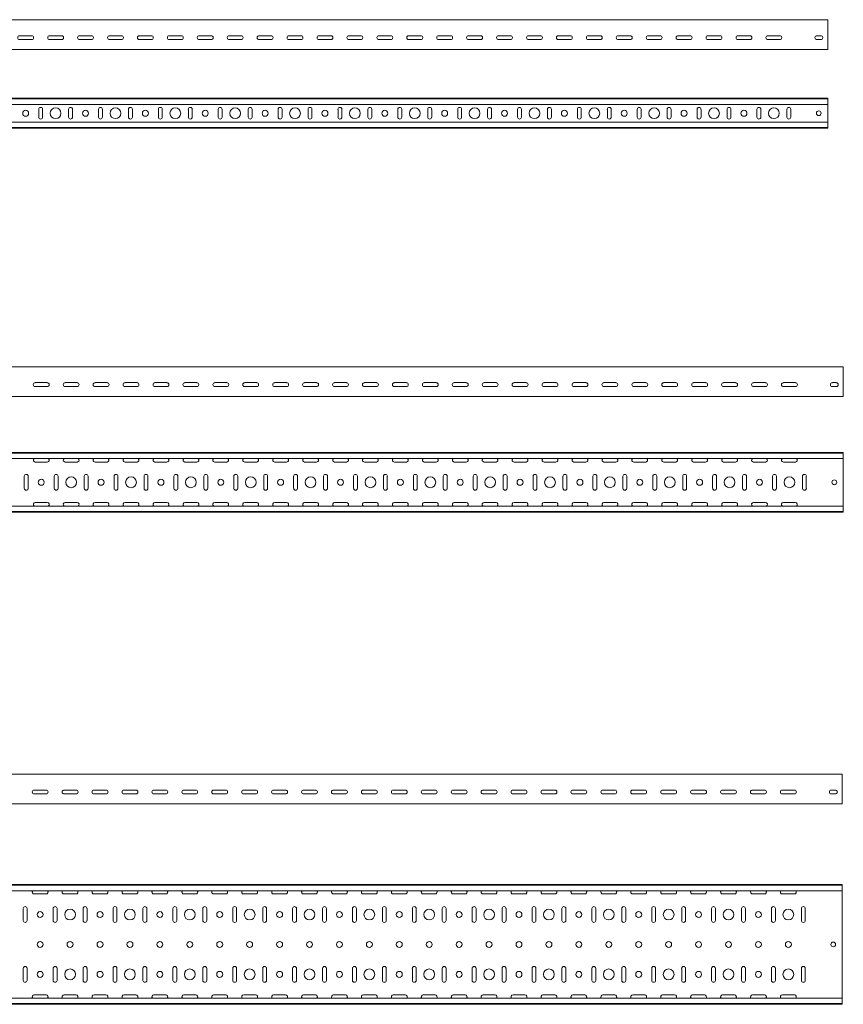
# Model space of a CAD drawing. Header units: millimetres. Extents: x -583 to 2827, y -4183 to -259.
# Tile 7 of 7: x 1386 to 2762, y -1904 to -259. Entities that reach past the tile are written whole.
import ezdxf

# ---------------------------------------------------------------- set-up
doc = ezdxf.new("R2010")
doc.units = ezdxf.units.MM

msp = doc.modelspace()

# ---------------------------------------------------------------- linework, layer by layer
at = {"color": 7, "linetype": 'Continuous', "lineweight": 15}
for p, q in [((2735.7, -258.6), (267.7, -258.6)), ((2735.7, -266), (2735.7, -258.6)), ((2735.7, -271.3), (2735.7, -266)), ((2735.7, -271.7), (2735.7, -271.3)), ((2735.7, -275.8), (2735.7, -271.7)), ((2735.7, -307.4), (2735.7, -275.8)), ((1385.7, -285.3), (1405.7, -285.3)), ((1405.7, -291.8), (1385.7, -291.8)), ((1435.7, -285.3), (1455.7, -285.3)), ((1455.7, -291.8), (1435.7, -291.8)), ((1485.7, -285.3), (1505.7, -285.3)), ((1505.7, -291.8), (1485.7, -291.8)), ((1535.7, -285.3), (1555.7, -285.3)), ((1555.7, -291.8), (1535.7, -291.8)), ((1585.7, -285.3), (1605.7, -285.3)), ((1605.7, -291.8), (1585.7, -291.8)), ((1635.7, -285.3), (1655.7, -285.3)), ((1655.7, -291.8), (1635.7, -291.8)), ((1685.7, -285.3), (1705.7, -285.3)), ((1705.7, -291.8), (1685.7, -291.8)), ((1735.7, -285.3), (1755.7, -285.3)), ((1755.7, -291.8), (1735.7, -291.8)), ((1785.7, -285.3), (1805.7, -285.3)), ((1805.7, -291.8), (1785.7, -291.8)), ((1835.7, -285.3), (1855.7, -285.3)), ((1855.7, -291.8), (1835.7, -291.8)), ((1885.7, -285.3), (1905.7, -285.3)), ((1905.7, -291.8), (1885.7, -291.8)), ((1935.7, -285.3), (1955.7, -285.3)), ((1955.7, -291.8), (1935.7, -291.8)), ((1985.7, -285.3), (2005.7, -285.3)), ((2005.7, -291.8), (1985.7, -291.8)), ((2035.7, -285.3), (2055.7, -285.3)), ((2055.7, -291.8), (2035.7, -291.8)), ((2085.7, -285.3), (2105.7, -285.3)), ((2105.7, -291.8), (2085.7, -291.8)), ((2135.7, -285.3), (2155.7, -285.3)), ((2155.7, -291.8), (2135.7, -291.8)), ((2185.7, -285.3), (2205.7, -285.3)), ((2205.7, -291.8), (2185.7, -291.8)), ((2235.7, -285.3), (2255.7, -285.3)), ((2255.7, -291.8), (2235.7, -291.8)), ((2285.7, -285.3), (2305.7, -285.3)), ((2305.7, -291.8), (2285.7, -291.8)), ((2335.7, -285.3), (2355.7, -285.3)), ((2355.7, -291.8), (2335.7, -291.8)), ((2385.7, -285.3), (2405.7, -285.3)), ((2405.7, -291.8), (2385.7, -291.8)), ((2435.7, -285.3), (2455.7, -285.3)), ((2455.7, -291.8), (2435.7, -291.8)), ((2485.7, -285.3), (2505.7, -285.3)), ((2505.7, -291.8), (2485.7, -291.8)), ((2535.7, -285.3), (2555.7, -285.3)), ((2555.7, -291.8), (2535.7, -291.8)), ((2585.7, -285.3), (2605.7, -285.3)), ((2605.7, -291.8), (2585.7, -291.8)), ((2635.7, -285.3), (2655.7, -285.3)), ((2655.7, -291.8), (2635.7, -291.8)), ((2717.5, -285.3), (2724, -285.3)), ((2724, -291.8), (2717.5, -291.8)), ((267.7, -308.6), (2735.7, -308.6)), ((2735.7, -308.6), (2735.7, -307.4)), ((267.7, -389.9), (2735.7, -389.9)), ((2735.7, -391), (267.7, -391)), ((2735.7, -391), (2735.7, -389.9)), ((2735.7, -400.1), (2735.7, -391)), ((267.7, -400.1), (2735.7, -400.1)), ((1417.5, -408.4), (1417.5, -421.4)), ((1424, -421.4), (1424, -408.4)), ((1467.5, -408.4), (1467.5, -421.4)), ((1474, -421.4), (1474, -408.4)), ((1517.5, -408.4), (1517.5, -421.4)), ((1524, -421.4), (1524, -408.4)), ((1567.5, -408.4), (1567.5, -421.4)), ((1574, -421.4), (1574, -408.4)), ((1617.5, -408.4), (1617.5, -421.4)), ((1624, -421.4), (1624, -408.4)), ((1667.5, -408.4), (1667.5, -421.4)), ((1674, -421.4), (1674, -408.4)), ((1717.5, -408.4), (1717.5, -421.4)), ((1724, -421.4), (1724, -408.4)), ((1767.5, -408.4), (1767.5, -421.4)), ((1774, -421.4), (1774, -408.4)), ((1817.5, -408.4), (1817.5, -421.4)), ((1824, -421.4), (1824, -408.4)), ((1867.5, -408.4), (1867.5, -421.4)), ((1874, -421.4), (1874, -408.4)), ((1917.5, -408.4), (1917.5, -421.4)), ((1924, -421.4), (1924, -408.4)), ((1967.5, -408.4), (1967.5, -421.4)), ((1974, -421.4), (1974, -408.4)), ((2017.5, -408.4), (2017.5, -421.4)), ((2024, -421.4), (2024, -408.4)), ((2067.5, -408.4), (2067.5, -421.4)), ((2074, -421.4), (2074, -408.4)), ((2117.5, -408.4), (2117.5, -421.4)), ((2124, -421.4), (2124, -408.4)), ((2167.5, -408.4), (2167.5, -421.4)), ((2174, -421.4), (2174, -408.4)), ((2217.5, -408.4), (2217.5, -421.4)), ((2224, -421.4), (2224, -408.4)), ((2267.5, -408.4), (2267.5, -421.4)), ((2274, -421.4), (2274, -408.4)), ((2317.5, -408.4), (2317.5, -421.4)), ((2324, -421.4), (2324, -408.4)), ((2367.5, -408.4), (2367.5, -421.4)), ((2374, -421.4), (2374, -408.4)), ((2417.5, -408.4), (2417.5, -421.4)), ((2424, -421.4), (2424, -408.4)), ((2467.5, -408.4), (2467.5, -421.4)), ((2474, -421.4), (2474, -408.4)), ((2517.5, -408.4), (2517.5, -421.4)), ((2524, -421.4), (2524, -408.4)), ((2567.5, -408.4), (2567.5, -421.4)), ((2574, -421.4), (2574, -408.4)), ((2617.5, -408.4), (2617.5, -421.4)), ((2624, -421.4), (2624, -408.4)), ((2667.5, -408.4), (2667.5, -421.4)), ((2674, -421.4), (2674, -408.4)), ((2735.7, -400.1), (2735.7, -429.6)), ((2735.7, -429.6), (267.7, -429.6)), ((267.7, -438.7), (2735.7, -438.7)), ((267.7, -439.9), (2735.7, -439.9)), ((2735.7, -438.7), (2735.7, -429.6)), ((2735.7, -439.9), (2735.7, -438.7)), ((2761.7, -838.4), (293.7, -838.4)), ((2761.7, -845.8), (2761.7, -838.4)), ((2761.7, -851.2), (2761.7, -845.8)), ((2761.7, -851.5), (2761.7, -851.2)), ((2761.7, -855.6), (2761.7, -851.5)), ((1431.7, -865.1), (1411.7, -865.1)), ((1411.7, -871.6), (1431.7, -871.6)), ((1481.7, -865.1), (1461.7, -865.1)), ((1461.7, -871.6), (1481.7, -871.6)), ((1531.7, -865.1), (1511.7, -865.1)), ((1511.7, -871.6), (1531.7, -871.6)), ((1581.7, -865.1), (1561.7, -865.1)), ((1561.7, -871.6), (1581.7, -871.6)), ((1631.7, -865.1), (1611.7, -865.1)), ((1611.7, -871.6), (1631.7, -871.6)), ((1681.7, -865.1), (1661.7, -865.1)), ((1661.7, -871.6), (1681.7, -871.6)), ((1731.7, -865.1), (1711.7, -865.1)), ((1711.7, -871.6), (1731.7, -871.6)), ((1781.7, -865.1), (1761.7, -865.1)), ((1761.7, -871.6), (1781.7, -871.6)), ((1831.7, -865.1), (1811.7, -865.1)), ((1811.7, -871.6), (1831.7, -871.6)), ((1881.7, -865.1), (1861.7, -865.1)), ((1861.7, -871.6), (1881.7, -871.6)), ((1931.7, -865.1), (1911.7, -865.1)), ((1911.7, -871.6), (1931.7, -871.6)), ((1981.7, -865.1), (1961.7, -865.1)), ((1961.7, -871.6), (1981.7, -871.6)), ((2031.7, -865.1), (2011.7, -865.1)), ((2011.7, -871.6), (2031.7, -871.6)), ((2081.7, -865.1), (2061.7, -865.1)), ((2061.7, -871.6), (2081.7, -871.6)), ((2131.7, -865.1), (2111.7, -865.1)), ((2111.7, -871.6), (2131.7, -871.6)), ((2181.7, -865.1), (2161.7, -865.1)), ((2161.7, -871.6), (2181.7, -871.6)), ((2231.7, -865.1), (2211.7, -865.1)), ((2211.7, -871.6), (2231.7, -871.6)), ((2281.7, -865.1), (2261.7, -865.1)), ((2261.7, -871.6), (2281.7, -871.6)), ((2331.7, -865.1), (2311.7, -865.1)), ((2311.7, -871.6), (2331.7, -871.6)), ((2381.7, -865.1), (2361.7, -865.1)), ((2361.7, -871.6), (2381.7, -871.6)), ((2431.7, -865.1), (2411.7, -865.1)), ((2411.7, -871.6), (2431.7, -871.6)), ((2481.7, -865.1), (2461.7, -865.1)), ((2461.7, -871.6), (2481.7, -871.6)), ((2531.7, -865.1), (2511.7, -865.1)), ((2511.7, -871.6), (2531.7, -871.6)), ((2581.7, -865.1), (2561.7, -865.1)), ((2561.7, -871.6), (2581.7, -871.6)), ((2631.7, -865.1), (2611.7, -865.1)), ((2611.7, -871.6), (2631.7, -871.6)), ((2681.7, -865.1), (2661.7, -865.1)), ((2661.7, -871.6), (2681.7, -871.6)), ((2749.9, -865.1), (2743.4, -865.1)), ((2743.4, -871.6), (2749.9, -871.6)), ((2761.7, -887.2), (2761.7, -855.6)), ((293.7, -888.4), (2761.7, -888.4)), ((2761.7, -888.4), (2761.7, -887.2)), ((293.7, -981.6), (2761.7, -981.6)), ((2761.7, -982.7), (293.7, -982.7)), ((2761.7, -982.7), (2761.7, -981.6)), ((2761.7, -991.8), (2761.7, -982.7)), ((293.7, -991.8), (2761.7, -991.8)), ((1411.7, -997.7), (1431.7, -997.7)), ((1461.7, -997.7), (1481.7, -997.7)), ((1511.7, -997.7), (1531.7, -997.7)), ((1561.7, -997.7), (1581.7, -997.7)), ((1611.7, -997.7), (1631.7, -997.7)), ((1661.7, -997.7), (1681.7, -997.7)), ((1711.7, -997.7), (1731.7, -997.7)), ((1761.7, -997.7), (1781.7, -997.7)), ((1811.7, -997.7), (1831.7, -997.7)), ((1861.7, -997.7), (1881.7, -997.7)), ((1911.7, -997.7), (1931.7, -997.7)), ((1961.7, -997.7), (1981.7, -997.7)), ((2011.7, -997.7), (2031.7, -997.7)), ((2061.7, -997.7), (2081.7, -997.7)), ((2111.7, -997.7), (2131.7, -997.7)), ((2161.7, -997.7), (2181.7, -997.7)), ((2211.7, -997.7), (2231.7, -997.7)), ((2261.7, -997.7), (2281.7, -997.7)), ((2311.7, -997.7), (2331.7, -997.7)), ((2361.7, -997.7), (2381.7, -997.7)), ((2411.7, -997.7), (2431.7, -997.7)), ((2461.7, -997.7), (2481.7, -997.7)), ((2511.7, -997.7), (2531.7, -997.7)), ((2561.7, -997.7), (2581.7, -997.7)), ((2611.7, -997.7), (2631.7, -997.7)), ((2661.7, -997.7), (2681.7, -997.7)), ((2761.7, -991.8), (2761.7, -1004.8)), ((2761.7, -1004.8), (2761.7, -1005.4)), ((2761.7, -1005.4), (2761.7, -1005.9)), ((2761.7, -1005.9), (2761.7, -1006.9)), ((2761.7, -1006.9), (2761.7, -1056.2)), ((1393.4, -1021.6), (1393.4, -1041.6)), ((1399.9, -1041.6), (1399.9, -1021.6)), ((1443.4, -1021.6), (1443.4, -1041.6)), ((1449.9, -1041.6), (1449.9, -1021.6)), ((1493.4, -1021.6), (1493.4, -1041.6)), ((1499.9, -1041.6), (1499.9, -1021.6)), ((1543.4, -1021.6), (1543.4, -1041.6)), ((1549.9, -1041.6), (1549.9, -1021.6)), ((1593.4, -1021.6), (1593.4, -1041.6)), ((1599.9, -1041.6), (1599.9, -1021.6)), ((1643.4, -1021.6), (1643.4, -1041.6)), ((1649.9, -1041.6), (1649.9, -1021.6)), ((1693.4, -1021.6), (1693.4, -1041.6)), ((1699.9, -1041.6), (1699.9, -1021.6)), ((1743.4, -1021.6), (1743.4, -1041.6)), ((1749.9, -1041.6), (1749.9, -1021.6)), ((1793.4, -1021.6), (1793.4, -1041.6)), ((1799.9, -1041.6), (1799.9, -1021.6)), ((1843.4, -1021.6), (1843.4, -1041.6)), ((1849.9, -1041.6), (1849.9, -1021.6)), ((1893.4, -1021.6), (1893.4, -1041.6)), ((1899.9, -1041.6), (1899.9, -1021.6)), ((1943.4, -1021.6), (1943.4, -1041.6)), ((1949.9, -1041.6), (1949.9, -1021.6)), ((1993.4, -1021.6), (1993.4, -1041.6)), ((1999.9, -1041.6), (1999.9, -1021.6)), ((2043.4, -1021.6), (2043.4, -1041.6)), ((2049.9, -1041.6), (2049.9, -1021.6)), ((2093.4, -1021.6), (2093.4, -1041.6)), ((2099.9, -1041.6), (2099.9, -1021.6)), ((2143.4, -1021.6), (2143.4, -1041.6)), ((2149.9, -1041.6), (2149.9, -1021.6)), ((2193.4, -1021.6), (2193.4, -1041.6)), ((2199.9, -1041.6), (2199.9, -1021.6)), ((2243.4, -1021.6), (2243.4, -1041.6)), ((2249.9, -1041.6), (2249.9, -1021.6)), ((2293.4, -1021.6), (2293.4, -1041.6)), ((2299.9, -1041.6), (2299.9, -1021.6)), ((2343.4, -1021.6), (2343.4, -1041.6)), ((2349.9, -1041.6), (2349.9, -1021.6)), ((2393.4, -1021.6), (2393.4, -1041.6)), ((2399.9, -1041.6), (2399.9, -1021.6)), ((2443.4, -1021.6), (2443.4, -1041.6)), ((2449.9, -1041.6), (2449.9, -1021.6)), ((2493.4, -1021.6), (2493.4, -1041.6)), ((2499.9, -1041.6), (2499.9, -1021.6)), ((2543.4, -1021.6), (2543.4, -1041.6)), ((2549.9, -1041.6), (2549.9, -1021.6)), ((2593.4, -1021.6), (2593.4, -1041.6)), ((2599.9, -1041.6), (2599.9, -1021.6)), ((2643.4, -1021.6), (2643.4, -1041.6)), ((2649.9, -1041.6), (2649.9, -1021.6)), ((2693.4, -1021.6), (2693.4, -1041.6)), ((2699.9, -1041.6), (2699.9, -1021.6)), ((1431.7, -1065.4), (1411.7, -1065.4)), ((1481.7, -1065.4), (1461.7, -1065.4)), ((1531.7, -1065.4), (1511.7, -1065.4)), ((1581.7, -1065.4), (1561.7, -1065.4)), ((1631.7, -1065.4), (1611.7, -1065.4)), ((1681.7, -1065.4), (1661.7, -1065.4)), ((1731.7, -1065.4), (1711.7, -1065.4)), ((1781.7, -1065.4), (1761.7, -1065.4)), ((1831.7, -1065.4), (1811.7, -1065.4)), ((1881.7, -1065.4), (1861.7, -1065.4)), ((1931.7, -1065.4), (1911.7, -1065.4)), ((1981.7, -1065.4), (1961.7, -1065.4)), ((2031.7, -1065.4), (2011.7, -1065.4)), ((2081.7, -1065.4), (2061.7, -1065.4)), ((2131.7, -1065.4), (2111.7, -1065.4)), ((2181.7, -1065.4), (2161.7, -1065.4)), ((2231.7, -1065.4), (2211.7, -1065.4)), ((2281.7, -1065.4), (2261.7, -1065.4)), ((2331.7, -1065.4), (2311.7, -1065.4)), ((2381.7, -1065.4), (2361.7, -1065.4)), ((2431.7, -1065.4), (2411.7, -1065.4)), ((2481.7, -1065.4), (2461.7, -1065.4)), ((2531.7, -1065.4), (2511.7, -1065.4)), ((2581.7, -1065.4), (2561.7, -1065.4)), ((2631.7, -1065.4), (2611.7, -1065.4)), ((2681.7, -1065.4), (2661.7, -1065.4)), ((2761.7, -1056.2), (2761.7, -1057.2)), ((2761.7, -1057.2), (2761.7, -1057.7)), ((2761.7, -1057.7), (2761.7, -1058.4)), ((2761.7, -1058.4), (2761.7, -1071.3)), ((2761.7, -1071.3), (293.7, -1071.3)), ((293.7, -1080.4), (2761.7, -1080.4)), ((293.7, -1081.6), (2761.7, -1081.6)), ((2761.7, -1080.4), (2761.7, -1071.3)), ((2761.7, -1081.6), (2761.7, -1080.4)), ((2759.9, -1519.1), (291.9, -1519.1)), ((2759.9, -1526.6), (2759.9, -1519.1)), ((2759.9, -1531.9), (2759.9, -1526.6)), ((1429.9, -1545.9), (1409.9, -1545.9)), ((1479.9, -1545.9), (1459.9, -1545.9)), ((1529.9, -1545.9), (1509.9, -1545.9)), ((1579.9, -1545.9), (1559.9, -1545.9)), ((1629.9, -1545.9), (1609.9, -1545.9)), ((1679.9, -1545.9), (1659.9, -1545.9)), ((1729.9, -1545.9), (1709.9, -1545.9)), ((1779.9, -1545.9), (1759.9, -1545.9)), ((1829.9, -1545.9), (1809.9, -1545.9)), ((1879.9, -1545.9), (1859.9, -1545.9)), ((1929.9, -1545.9), (1909.9, -1545.9)), ((1979.9, -1545.9), (1959.9, -1545.9)), ((2029.9, -1545.9), (2009.9, -1545.9)), ((2079.9, -1545.9), (2059.9, -1545.9)), ((2129.9, -1545.9), (2109.9, -1545.9)), ((2179.9, -1545.9), (2159.9, -1545.9)), ((2229.9, -1545.9), (2209.9, -1545.9)), ((2279.9, -1545.9), (2259.9, -1545.9)), ((2329.9, -1545.9), (2309.9, -1545.9)), ((2379.9, -1545.9), (2359.9, -1545.9)), ((2429.9, -1545.9), (2409.9, -1545.9)), ((2479.9, -1545.9), (2459.9, -1545.9)), ((2529.9, -1545.9), (2509.9, -1545.9)), ((2579.9, -1545.9), (2559.9, -1545.9)), ((2629.9, -1545.9), (2609.9, -1545.9)), ((2679.9, -1545.9), (2659.9, -1545.9)), ((2741.7, -1545.9), (2748.2, -1545.9)), ((2759.9, -1532.3), (2759.9, -1531.9)), ((2759.9, -1536.4), (2759.9, -1532.3)), ((2759.9, -1567.3), (2759.9, -1536.4)), ((1409.9, -1552.4), (1429.9, -1552.4)), ((1459.9, -1552.4), (1479.9, -1552.4)), ((1509.9, -1552.4), (1529.9, -1552.4)), ((1559.9, -1552.4), (1579.9, -1552.4)), ((1609.9, -1552.4), (1629.9, -1552.4)), ((1659.9, -1552.4), (1679.9, -1552.4)), ((1709.9, -1552.4), (1729.9, -1552.4)), ((1759.9, -1552.4), (1779.9, -1552.4)), ((1809.9, -1552.4), (1829.9, -1552.4)), ((1859.9, -1552.4), (1879.9, -1552.4)), ((1909.9, -1552.4), (1929.9, -1552.4)), ((1959.9, -1552.4), (1979.9, -1552.4)), ((2009.9, -1552.4), (2029.9, -1552.4)), ((2059.9, -1552.4), (2079.9, -1552.4)), ((2109.9, -1552.4), (2129.9, -1552.4)), ((2159.9, -1552.4), (2179.9, -1552.4)), ((2209.9, -1552.4), (2229.9, -1552.4)), ((2259.9, -1552.4), (2279.9, -1552.4)), ((2309.9, -1552.4), (2329.9, -1552.4)), ((2359.9, -1552.4), (2379.9, -1552.4)), ((2409.9, -1552.4), (2429.9, -1552.4)), ((2459.9, -1552.4), (2479.9, -1552.4)), ((2509.9, -1552.4), (2529.9, -1552.4)), ((2559.9, -1552.4), (2579.9, -1552.4)), ((2609.9, -1552.4), (2629.9, -1552.4)), ((2659.9, -1552.4), (2679.9, -1552.4)), ((2748.2, -1552.4), (2741.7, -1552.4)), ((291.9, -1569.1), (2759.9, -1569.1)), ((2759.9, -1569.1), (2759.9, -1567.3)), ((291.9, -1703.9), (2759.9, -1703.9)), ((2759.9, -1705), (291.9, -1705)), ((2759.9, -1705), (2759.9, -1703.9)), ((2759.9, -1714.1), (2759.9, -1705)), ((291.9, -1714.1), (2759.9, -1714.1)), ((1409.9, -1719.5), (1429.9, -1719.5)), ((1459.9, -1719.5), (1479.9, -1719.5)), ((1509.9, -1719.5), (1529.9, -1719.5)), ((1559.9, -1719.5), (1579.9, -1719.5)), ((1609.9, -1719.5), (1629.9, -1719.5)), ((1659.9, -1719.5), (1679.9, -1719.5)), ((1709.9, -1719.5), (1729.9, -1719.5)), ((1759.9, -1719.5), (1779.9, -1719.5)), ((1809.9, -1719.5), (1829.9, -1719.5)), ((1859.9, -1719.5), (1879.9, -1719.5)), ((1909.9, -1719.5), (1929.9, -1719.5)), ((1959.9, -1719.5), (1979.9, -1719.5)), ((2009.9, -1719.5), (2029.9, -1719.5)), ((2059.9, -1719.5), (2079.9, -1719.5)), ((2109.9, -1719.5), (2129.9, -1719.5)), ((2159.9, -1719.5), (2179.9, -1719.5)), ((2209.9, -1719.5), (2229.9, -1719.5)), ((2259.9, -1719.5), (2279.9, -1719.5)), ((2309.9, -1719.5), (2329.9, -1719.5)), ((2359.9, -1719.5), (2379.9, -1719.5)), ((2409.9, -1719.5), (2429.9, -1719.5)), ((2459.9, -1719.5), (2479.9, -1719.5)), ((2509.9, -1719.5), (2529.9, -1719.5)), ((2559.9, -1719.5), (2579.9, -1719.5)), ((2609.9, -1719.5), (2629.9, -1719.5)), ((2659.9, -1719.5), (2679.9, -1719.5)), ((2759.9, -1714.1), (2759.9, -1726.8)), ((2759.9, -1726.8), (2759.9, -1727.9)), ((1391.7, -1743.9), (1391.7, -1763.9)), ((1398.2, -1763.9), (1398.2, -1743.9)), ((1441.7, -1743.9), (1441.7, -1763.9)), ((1448.2, -1763.9), (1448.2, -1743.9)), ((1491.7, -1743.9), (1491.7, -1763.9)), ((1498.2, -1763.9), (1498.2, -1743.9)), ((1541.7, -1743.9), (1541.7, -1763.9)), ((1548.2, -1763.9), (1548.2, -1743.9)), ((1591.7, -1743.9), (1591.7, -1763.9)), ((1598.2, -1763.9), (1598.2, -1743.9)), ((1641.7, -1743.9), (1641.7, -1763.9)), ((1648.2, -1763.9), (1648.2, -1743.9)), ((1691.7, -1743.9), (1691.7, -1763.9)), ((1698.2, -1763.9), (1698.2, -1743.9)), ((1741.7, -1743.9), (1741.7, -1763.9)), ((1748.2, -1763.9), (1748.2, -1743.9)), ((1791.7, -1743.9), (1791.7, -1763.9)), ((1798.2, -1763.9), (1798.2, -1743.9)), ((1841.7, -1743.9), (1841.7, -1763.9)), ((1848.2, -1763.9), (1848.2, -1743.9)), ((1891.7, -1743.9), (1891.7, -1763.9)), ((1898.2, -1763.9), (1898.2, -1743.9)), ((1941.7, -1743.9), (1941.7, -1763.9)), ((1948.2, -1763.9), (1948.2, -1743.9)), ((1991.7, -1743.9), (1991.7, -1763.9)), ((1998.2, -1763.9), (1998.2, -1743.9)), ((2041.7, -1743.9), (2041.7, -1763.9)), ((2048.2, -1763.9), (2048.2, -1743.9)), ((2091.7, -1743.9), (2091.7, -1763.9)), ((2098.2, -1763.9), (2098.2, -1743.9)), ((2141.7, -1743.9), (2141.7, -1763.9)), ((2148.2, -1763.9), (2148.2, -1743.9)), ((2191.7, -1743.9), (2191.7, -1763.9)), ((2198.2, -1763.9), (2198.2, -1743.9)), ((2241.7, -1743.9), (2241.7, -1763.9)), ((2248.2, -1763.9), (2248.2, -1743.9)), ((2291.7, -1743.9), (2291.7, -1763.9)), ((2298.2, -1763.9), (2298.2, -1743.9)), ((2341.7, -1743.9), (2341.7, -1763.9)), ((2348.2, -1763.9), (2348.2, -1743.9)), ((2391.7, -1743.9), (2391.7, -1763.9)), ((2398.2, -1763.9), (2398.2, -1743.9)), ((2441.7, -1743.9), (2441.7, -1763.9)), ((2448.2, -1763.9), (2448.2, -1743.9)), ((2491.7, -1743.9), (2491.7, -1763.9)), ((2498.2, -1763.9), (2498.2, -1743.9)), ((2541.7, -1743.9), (2541.7, -1763.9)), ((2548.2, -1763.9), (2548.2, -1743.9)), ((2591.7, -1743.9), (2591.7, -1763.9)), ((2598.2, -1763.9), (2598.2, -1743.9)), ((2641.7, -1743.9), (2641.7, -1763.9)), ((2648.2, -1763.9), (2648.2, -1743.9)), ((2691.7, -1743.9), (2691.7, -1763.9)), ((2698.2, -1763.9), (2698.2, -1743.9)), ((2759.9, -1727.9), (2759.9, -1728)), ((2759.9, -1728), (2759.9, -1729.5)), ((2759.9, -1729.5), (2759.9, -1778.3)), ((2759.9, -1778.3), (2759.9, -1779.9)), ((2759.9, -1779.9), (2759.9, -1780)), ((2759.9, -1780), (2759.9, -1781)), ((2759.9, -1781), (2759.9, -1826.8)), ((2759.9, -1826.8), (2759.9, -1827.9)), ((2759.9, -1827.9), (2759.9, -1828)), ((2759.9, -1828), (2759.9, -1829.5)), ((2759.9, -1829.5), (2759.9, -1878.3)), ((1391.7, -1843.9), (1391.7, -1863.9)), ((1398.2, -1863.9), (1398.2, -1843.9)), ((1441.7, -1843.9), (1441.7, -1863.9)), ((1448.2, -1863.9), (1448.2, -1843.9)), ((1491.7, -1843.9), (1491.7, -1863.9)), ((1498.2, -1863.9), (1498.2, -1843.9)), ((1541.7, -1843.9), (1541.7, -1863.9)), ((1548.2, -1863.9), (1548.2, -1843.9)), ((1591.7, -1843.9), (1591.7, -1863.9)), ((1598.2, -1863.9), (1598.2, -1843.9)), ((1641.7, -1843.9), (1641.7, -1863.9)), ((1648.2, -1863.9), (1648.2, -1843.9)), ((1691.7, -1843.9), (1691.7, -1863.9)), ((1698.2, -1863.9), (1698.2, -1843.9)), ((1741.7, -1843.9), (1741.7, -1863.9)), ((1748.2, -1863.9), (1748.2, -1843.9)), ((1791.7, -1843.9), (1791.7, -1863.9)), ((1798.2, -1863.9), (1798.2, -1843.9)), ((1841.7, -1843.9), (1841.7, -1863.9)), ((1848.2, -1863.9), (1848.2, -1843.9)), ((1891.7, -1843.9), (1891.7, -1863.9)), ((1898.2, -1863.9), (1898.2, -1843.9)), ((1941.7, -1843.9), (1941.7, -1863.9)), ((1948.2, -1863.9), (1948.2, -1843.9)), ((1991.7, -1843.9), (1991.7, -1863.9)), ((1998.2, -1863.9), (1998.2, -1843.9)), ((2041.7, -1843.9), (2041.7, -1863.9)), ((2048.2, -1863.9), (2048.2, -1843.9)), ((2091.7, -1843.9), (2091.7, -1863.9)), ((2098.2, -1863.9), (2098.2, -1843.9)), ((2141.7, -1843.9), (2141.7, -1863.9)), ((2148.2, -1863.9), (2148.2, -1843.9)), ((2191.7, -1843.9), (2191.7, -1863.9)), ((2198.2, -1863.9), (2198.2, -1843.9)), ((2241.7, -1843.9), (2241.7, -1863.9)), ((2248.2, -1863.9), (2248.2, -1843.9)), ((2291.7, -1843.9), (2291.7, -1863.9)), ((2298.2, -1863.9), (2298.2, -1843.9)), ((2341.7, -1843.9), (2341.7, -1863.9)), ((2348.2, -1863.9), (2348.2, -1843.9)), ((2391.7, -1843.9), (2391.7, -1863.9)), ((2398.2, -1863.9), (2398.2, -1843.9)), ((2441.7, -1843.9), (2441.7, -1863.9)), ((2448.2, -1863.9), (2448.2, -1843.9)), ((2491.7, -1843.9), (2491.7, -1863.9)), ((2498.2, -1863.9), (2498.2, -1843.9)), ((2541.7, -1843.9), (2541.7, -1863.9)), ((2548.2, -1863.9), (2548.2, -1843.9)), ((2591.7, -1843.9), (2591.7, -1863.9)), ((2598.2, -1863.9), (2598.2, -1843.9)), ((2641.7, -1843.9), (2641.7, -1863.9)), ((2648.2, -1863.9), (2648.2, -1843.9)), ((2691.7, -1843.9), (2691.7, -1863.9)), ((2698.2, -1863.9), (2698.2, -1843.9)), ((1429.9, -1888.3), (1409.9, -1888.3)), ((1479.9, -1888.3), (1459.9, -1888.3)), ((1529.9, -1888.3), (1509.9, -1888.3)), ((1579.9, -1888.3), (1559.9, -1888.3)), ((1629.9, -1888.3), (1609.9, -1888.3)), ((1679.9, -1888.3), (1659.9, -1888.3)), ((1729.9, -1888.3), (1709.9, -1888.3)), ((1779.9, -1888.3), (1759.9, -1888.3)), ((1829.9, -1888.3), (1809.9, -1888.3)), ((1879.9, -1888.3), (1859.9, -1888.3)), ((1929.9, -1888.3), (1909.9, -1888.3)), ((1979.9, -1888.3), (1959.9, -1888.3)), ((2029.9, -1888.3), (2009.9, -1888.3)), ((2079.9, -1888.3), (2059.9, -1888.3)), ((2129.9, -1888.3), (2109.9, -1888.3)), ((2179.9, -1888.3), (2159.9, -1888.3)), ((2229.9, -1888.3), (2209.9, -1888.3)), ((2279.9, -1888.3), (2259.9, -1888.3)), ((2329.9, -1888.3), (2309.9, -1888.3)), ((2379.9, -1888.3), (2359.9, -1888.3)), ((2429.9, -1888.3), (2409.9, -1888.3)), ((2479.9, -1888.3), (2459.9, -1888.3)), ((2529.9, -1888.3), (2509.9, -1888.3)), ((2579.9, -1888.3), (2559.9, -1888.3)), ((2629.9, -1888.3), (2609.9, -1888.3)), ((2679.9, -1888.3), (2659.9, -1888.3)), ((2759.9, -1878.3), (2759.9, -1879.9)), ((2759.9, -1879.9), (2759.9, -1880)), ((2759.9, -1880), (2759.9, -1881)), ((2759.9, -1881), (2759.9, -1893.7)), ((2759.9, -1893.7), (291.9, -1893.7)), ((291.9, -1902.8), (2759.9, -1902.8)), ((291.9, -1903.9), (2759.9, -1903.9)), ((2759.9, -1902.8), (2759.9, -1893.7)), ((2759.9, -1903.9), (2759.9, -1902.8))]:
    msp.add_line(p, q, dxfattribs=at)
for centre, radius in [((1395.7, -414.9), 5), ((1445.7, -414.9), 9), ((1495.7, -414.9), 5), ((1545.7, -414.9), 9), ((1595.7, -414.9), 5), ((1645.7, -414.9), 9), ((1695.7, -414.9), 5), ((1745.7, -414.9), 9), ((1795.7, -414.9), 5), ((1845.7, -414.9), 9), ((1895.7, -414.9), 5), ((1945.7, -414.9), 9), ((1995.7, -414.9), 5), ((2045.7, -414.9), 9), ((2095.7, -414.9), 5), ((2145.7, -414.9), 9), ((2195.7, -414.9), 5), ((2245.7, -414.9), 9), ((2295.7, -414.9), 5), ((2345.7, -414.9), 9), ((2395.7, -414.9), 5), ((2445.7, -414.9), 9), ((2495.7, -414.9), 5), ((2545.7, -414.9), 9), ((2595.7, -414.9), 5), ((2645.7, -414.9), 9), ((2720.7, -414.9), 4), ((1421.7, -1031.6), 5), ((1471.7, -1031.6), 9), ((1521.7, -1031.6), 5), ((1571.7, -1031.6), 9), ((1621.7, -1031.6), 5), ((1671.7, -1031.6), 9), ((1721.7, -1031.6), 5), ((1771.7, -1031.6), 9), ((1821.7, -1031.6), 5), ((1871.7, -1031.6), 9), ((1921.7, -1031.6), 5), ((1971.7, -1031.6), 9), ((2021.7, -1031.6), 5), ((2071.7, -1031.6), 9), ((2121.7, -1031.6), 5), ((2171.7, -1031.6), 9), ((2221.7, -1031.6), 5), ((2271.7, -1031.6), 9), ((2321.7, -1031.6), 5), ((2371.7, -1031.6), 9), ((2421.7, -1031.6), 5), ((2471.7, -1031.6), 9), ((2521.7, -1031.6), 5), ((2571.7, -1031.6), 9), ((2621.7, -1031.6), 5), ((2671.7, -1031.6), 9), ((2746.7, -1031.6), 4), ((1419.9, -1753.9), 5), ((1469.9, -1753.9), 9), ((1519.9, -1753.9), 5), ((1569.9, -1753.9), 9), ((1619.9, -1753.9), 5), ((1669.9, -1753.9), 9), ((1719.9, -1753.9), 5), ((1769.9, -1753.9), 9), ((1819.9, -1753.9), 5), ((1869.9, -1753.9), 9), ((1919.9, -1753.9), 5), ((1969.9, -1753.9), 9), ((2019.9, -1753.9), 5), ((2069.9, -1753.9), 9), ((2119.9, -1753.9), 5), ((2169.9, -1753.9), 9), ((2219.9, -1753.9), 5), ((2269.9, -1753.9), 9), ((2319.9, -1753.9), 5), ((2369.9, -1753.9), 9), ((2419.9, -1753.9), 5), ((2469.9, -1753.9), 9), ((2519.9, -1753.9), 5), ((2569.9, -1753.9), 9), ((2619.9, -1753.9), 5), ((2669.9, -1753.9), 9), ((1419.9, -1803.9), 5), ((1469.9, -1803.9), 5), ((1519.9, -1803.9), 5), ((1569.9, -1803.9), 5), ((1619.9, -1803.9), 5), ((1669.9, -1803.9), 5), ((1719.9, -1803.9), 5), ((1769.9, -1803.9), 5), ((1819.9, -1803.9), 5), ((1869.9, -1803.9), 5), ((1919.9, -1803.9), 5), ((1969.9, -1803.9), 5), ((2019.9, -1803.9), 5), ((2069.9, -1803.9), 5), ((2119.9, -1803.9), 5), ((2169.9, -1803.9), 5), ((2219.9, -1803.9), 5), ((2269.9, -1803.9), 5), ((2319.9, -1803.9), 5), ((2369.9, -1803.9), 5), ((2419.9, -1803.9), 5), ((2469.9, -1803.9), 5), ((2519.9, -1803.9), 5), ((2569.9, -1803.9), 5), ((2619.9, -1803.9), 5), ((2669.9, -1803.9), 5), ((2744.9, -1803.9), 4), ((1419.9, -1853.9), 5), ((1469.9, -1853.9), 9), ((1519.9, -1853.9), 5), ((1569.9, -1853.9), 9), ((1619.9, -1853.9), 5), ((1669.9, -1853.9), 9), ((1719.9, -1853.9), 5), ((1769.9, -1853.9), 9), ((1819.9, -1853.9), 5), ((1869.9, -1853.9), 9), ((1919.9, -1853.9), 5), ((1969.9, -1853.9), 9), ((2019.9, -1853.9), 5), ((2069.9, -1853.9), 9), ((2119.9, -1853.9), 5), ((2169.9, -1853.9), 9), ((2219.9, -1853.9), 5), ((2269.9, -1853.9), 9), ((2319.9, -1853.9), 5), ((2369.9, -1853.9), 9), ((2419.9, -1853.9), 5), ((2469.9, -1853.9), 9), ((2519.9, -1853.9), 5), ((2569.9, -1853.9), 9), ((2619.9, -1853.9), 5), ((2669.9, -1853.9), 9)]:
    msp.add_circle(centre, radius, dxfattribs=at)
for centre, start, end in [((1385.7, -288.6), 90, 270), ((1405.7, -288.6), 270, 90), ((1435.7, -288.6), 90, 270), ((1455.7, -288.6), 270, 90), ((1485.7, -288.6), 90, 270), ((1505.7, -288.6), 270, 90), ((1535.7, -288.6), 90, 270), ((1555.7, -288.6), 270, 90), ((1585.7, -288.6), 90, 270), ((1605.7, -288.6), 270, 90), ((1635.7, -288.6), 90, 270), ((1655.7, -288.6), 270, 90), ((1685.7, -288.6), 90, 270), ((1705.7, -288.6), 270, 90), ((1735.7, -288.6), 90, 270), ((1755.7, -288.6), 270, 90), ((1785.7, -288.6), 90, 270), ((1805.7, -288.6), 270, 90), ((1835.7, -288.6), 90, 270), ((1855.7, -288.6), 270, 90), ((1885.7, -288.6), 90, 270), ((1905.7, -288.6), 270, 90), ((1935.7, -288.6), 90, 270), ((1955.7, -288.6), 270, 90), ((1985.7, -288.6), 90, 270), ((2005.7, -288.6), 270, 90), ((2035.7, -288.6), 90, 270), ((2055.7, -288.6), 270, 90), ((2085.7, -288.6), 90, 270), ((2105.7, -288.6), 270, 90), ((2135.7, -288.6), 90, 270), ((2155.7, -288.6), 270, 90), ((2185.7, -288.6), 90, 270), ((2205.7, -288.6), 270, 90), ((2235.7, -288.6), 90, 270), ((2255.7, -288.6), 270, 90), ((2285.7, -288.6), 90, 270), ((2305.7, -288.6), 270, 90), ((2335.7, -288.6), 90, 270), ((2355.7, -288.6), 270, 90), ((2385.7, -288.6), 90, 270), ((2405.7, -288.6), 270, 90), ((2435.7, -288.6), 90, 270), ((2455.7, -288.6), 270, 90), ((2485.7, -288.6), 90, 270), ((2505.7, -288.6), 270, 90), ((2535.7, -288.6), 90, 270), ((2555.7, -288.6), 270, 90), ((2585.7, -288.6), 90, 270), ((2605.7, -288.6), 270, 90), ((2635.7, -288.6), 90, 270), ((2655.7, -288.6), 270, 90), ((2717.5, -288.6), 90, 270), ((2724, -288.6), 270, 90), ((1420.7, -408.4), 0, 180), ((1470.7, -408.4), 0, 180), ((1520.7, -408.4), 0, 180), ((1570.7, -408.4), 0, 180), ((1620.7, -408.4), 0, 180), ((1670.7, -408.4), 0, 180), ((1720.7, -408.4), 0, 180), ((1770.7, -408.4), 0, 180), ((1820.7, -408.4), 0, 180), ((1870.7, -408.4), 0, 180), ((1920.7, -408.4), 0, 180), ((1970.7, -408.4), 0, 180), ((2020.7, -408.4), 0, 180), ((2070.7, -408.4), 0, 180), ((2120.7, -408.4), 0, 180), ((2170.7, -408.4), 0, 180), ((2220.7, -408.4), 0, 180), ((2270.7, -408.4), 0, 180), ((2320.7, -408.4), 0, 180), ((2370.7, -408.4), 0, 180), ((2420.7, -408.4), 0, 180), ((2470.7, -408.4), 0, 180), ((2520.7, -408.4), 0, 180), ((2570.7, -408.4), 0, 180), ((2620.7, -408.4), 0, 180), ((2670.7, -408.4), 0, 180), ((1420.7, -421.4), 180, 0), ((1470.7, -421.4), 180, 0), ((1520.7, -421.4), 180, 0), ((1570.7, -421.4), 180, 0), ((1620.7, -421.4), 180, 0), ((1670.7, -421.4), 180, 0), ((1720.7, -421.4), 180, 0), ((1770.7, -421.4), 180, 0), ((1820.7, -421.4), 180, 0), ((1870.7, -421.4), 180, 0), ((1920.7, -421.4), 180, 0), ((1970.7, -421.4), 180, 0), ((2020.7, -421.4), 180, 0), ((2070.7, -421.4), 180, 0), ((2120.7, -421.4), 180, 0), ((2170.7, -421.4), 180, 0), ((2220.7, -421.4), 180, 0), ((2270.7, -421.4), 180, 0), ((2320.7, -421.4), 180, 0), ((2370.7, -421.4), 180, 0), ((2420.7, -421.4), 180, 0), ((2470.7, -421.4), 180, 0), ((2520.7, -421.4), 180, 0), ((2570.7, -421.4), 180, 0), ((2620.7, -421.4), 180, 0), ((2670.7, -421.4), 180, 0), ((1411.7, -868.4), 90, 270), ((1431.7, -868.4), 270, 90), ((1461.7, -868.4), 90, 270), ((1481.7, -868.4), 270, 90), ((1511.7, -868.4), 90, 270), ((1531.7, -868.4), 270, 90), ((1561.7, -868.4), 90, 270), ((1581.7, -868.4), 270, 90), ((1611.7, -868.4), 90, 270), ((1631.7, -868.4), 270, 90), ((1661.7, -868.4), 90, 270), ((1681.7, -868.4), 270, 90), ((1711.7, -868.4), 90, 270), ((1731.7, -868.4), 270, 90), ((1761.7, -868.4), 90, 270), ((1781.7, -868.4), 270, 90), ((1811.7, -868.4), 90, 270), ((1831.7, -868.4), 270, 90), ((1861.7, -868.4), 90, 270), ((1881.7, -868.4), 270, 90), ((1911.7, -868.4), 90, 270), ((1931.7, -868.4), 270, 90), ((1961.7, -868.4), 90, 270), ((1981.7, -868.4), 270, 90), ((2011.7, -868.4), 90, 270), ((2031.7, -868.4), 270, 90), ((2061.7, -868.4), 90, 270), ((2081.7, -868.4), 270, 90), ((2111.7, -868.4), 90, 270), ((2131.7, -868.4), 270, 90), ((2161.7, -868.4), 90, 270), ((2181.7, -868.4), 270, 90), ((2211.7, -868.4), 90, 270), ((2231.7, -868.4), 270, 90), ((2261.7, -868.4), 90, 270), ((2281.7, -868.4), 270, 90), ((2311.7, -868.4), 90, 270), ((2331.7, -868.4), 270, 90), ((2361.7, -868.4), 90, 270), ((2381.7, -868.4), 270, 90), ((2411.7, -868.4), 90, 270), ((2431.7, -868.4), 270, 90), ((2461.7, -868.4), 90, 270), ((2481.7, -868.4), 270, 90), ((2511.7, -868.4), 90, 270), ((2531.7, -868.4), 270, 90), ((2561.7, -868.4), 90, 270), ((2581.7, -868.4), 270, 90), ((2611.7, -868.4), 90, 270), ((2631.7, -868.4), 270, 90), ((2661.7, -868.4), 90, 270), ((2681.7, -868.4), 270, 90), ((2743.4, -868.4), 90, 270), ((2749.9, -868.4), 270, 90), ((1411.7, -994.5), 124.7319, 270), ((1431.7, -994.5), 270, 55.2681), ((1461.7, -994.5), 124.7319, 270), ((1481.7, -994.5), 270, 55.2681), ((1511.7, -994.5), 124.7319, 270), ((1531.7, -994.5), 270, 55.2681), ((1561.7, -994.5), 124.7319, 270), ((1581.7, -994.5), 270, 55.2681), ((1611.7, -994.5), 124.7319, 270), ((1631.7, -994.5), 270, 55.2681), ((1661.7, -994.5), 124.7319, 270), ((1681.7, -994.5), 270, 55.2681), ((1711.7, -994.5), 124.7319, 270), ((1731.7, -994.5), 270, 55.2681), ((1761.7, -994.5), 124.7319, 270), ((1781.7, -994.5), 270, 55.2681), ((1811.7, -994.5), 124.7319, 270), ((1831.7, -994.5), 270, 55.2681), ((1861.7, -994.5), 124.7319, 270), ((1881.7, -994.5), 270, 55.2681), ((1911.7, -994.5), 124.7319, 270), ((1931.7, -994.5), 270, 55.2681), ((1961.7, -994.5), 124.7319, 270), ((1981.7, -994.5), 270, 55.2681), ((2011.7, -994.5), 124.7319, 270), ((2031.7, -994.5), 270, 55.2681), ((2061.7, -994.5), 124.7319, 270), ((2081.7, -994.5), 270, 55.2681), ((2111.7, -994.5), 124.7319, 270), ((2131.7, -994.5), 270, 55.2681), ((2161.7, -994.5), 124.7319, 270), ((2181.7, -994.5), 270, 55.2681), ((2211.7, -994.5), 124.7319, 270), ((2231.7, -994.5), 270, 55.2681), ((2261.7, -994.5), 124.7319, 270), ((2281.7, -994.5), 270, 55.2681), ((2311.7, -994.5), 124.7319, 270), ((2331.7, -994.5), 270, 55.2681), ((2361.7, -994.5), 124.7319, 270), ((2381.7, -994.5), 270, 55.2681), ((2411.7, -994.5), 124.7319, 270), ((2431.7, -994.5), 270, 55.2681), ((2461.7, -994.5), 124.7319, 270), ((2481.7, -994.5), 270, 55.2681), ((2511.7, -994.5), 124.7319, 270), ((2531.7, -994.5), 270, 55.2681), ((2561.7, -994.5), 124.7319, 270), ((2581.7, -994.5), 270, 55.2681), ((2611.7, -994.5), 124.7319, 270), ((2631.7, -994.5), 270, 55.2681), ((2661.7, -994.5), 124.7319, 270), ((2681.7, -994.5), 270, 55.2681), ((1396.7, -1021.6), 0, 180), ((1446.7, -1021.6), 0, 180), ((1496.7, -1021.6), 0, 180), ((1546.7, -1021.6), 0, 180), ((1596.7, -1021.6), 0, 180), ((1646.7, -1021.6), 0, 180), ((1696.7, -1021.6), 0, 180), ((1746.7, -1021.6), 0, 180), ((1796.7, -1021.6), 0, 180), ((1846.7, -1021.6), 0, 180), ((1896.7, -1021.6), 0, 180), ((1946.7, -1021.6), 0, 180), ((1996.7, -1021.6), 0, 180), ((2046.7, -1021.6), 0, 180), ((2096.7, -1021.6), 0, 180), ((2146.7, -1021.6), 0, 180), ((2196.7, -1021.6), 0, 180), ((2246.7, -1021.6), 0, 180), ((2296.7, -1021.6), 0, 180), ((2346.7, -1021.6), 0, 180), ((2396.7, -1021.6), 0, 180), ((2446.7, -1021.6), 0, 180), ((2496.7, -1021.6), 0, 180), ((2546.7, -1021.6), 0, 180), ((2596.7, -1021.6), 0, 180), ((2646.7, -1021.6), 0, 180), ((2696.7, -1021.6), 0, 180), ((1396.7, -1041.6), 180, 0), ((1446.7, -1041.6), 180, 0), ((1496.7, -1041.6), 180, 0), ((1546.7, -1041.6), 180, 0), ((1596.7, -1041.6), 180, 0), ((1646.7, -1041.6), 180, 0), ((1696.7, -1041.6), 180, 0), ((1746.7, -1041.6), 180, 0), ((1796.7, -1041.6), 180, 0), ((1846.7, -1041.6), 180, 0), ((1896.7, -1041.6), 180, 0), ((1946.7, -1041.6), 180, 0), ((1996.7, -1041.6), 180, 0), ((2046.7, -1041.6), 180, 0), ((2096.7, -1041.6), 180, 0), ((2146.7, -1041.6), 180, 0), ((2196.7, -1041.6), 180, 0), ((2246.7, -1041.6), 180, 0), ((2296.7, -1041.6), 180, 0), ((2346.7, -1041.6), 180, 0), ((2396.7, -1041.6), 180, 0), ((2446.7, -1041.6), 180, 0), ((2496.7, -1041.6), 180, 0), ((2546.7, -1041.6), 180, 0), ((2596.7, -1041.6), 180, 0), ((2646.7, -1041.6), 180, 0), ((2696.7, -1041.6), 180, 0), ((1411.7, -1068.7), 90, 235.2681), ((1431.7, -1068.7), 304.7319, 90), ((1461.7, -1068.7), 90, 235.2681), ((1481.7, -1068.7), 304.7319, 90), ((1511.7, -1068.7), 90, 235.2681), ((1531.7, -1068.7), 304.7319, 90), ((1561.7, -1068.7), 90, 235.2681), ((1581.7, -1068.7), 304.7319, 90), ((1611.7, -1068.7), 90, 235.2681), ((1631.7, -1068.7), 304.7319, 90), ((1661.7, -1068.7), 90, 235.2681), ((1681.7, -1068.7), 304.7319, 90), ((1711.7, -1068.7), 90, 235.2681), ((1731.7, -1068.7), 304.7319, 90), ((1761.7, -1068.7), 90, 235.2681), ((1781.7, -1068.7), 304.7319, 90), ((1811.7, -1068.7), 90, 235.2681), ((1831.7, -1068.7), 304.7319, 90), ((1861.7, -1068.7), 90, 235.2681), ((1881.7, -1068.7), 304.7319, 90), ((1911.7, -1068.7), 90, 235.2681), ((1931.7, -1068.7), 304.7319, 90), ((1961.7, -1068.7), 90, 235.2681), ((1981.7, -1068.7), 304.7319, 90), ((2011.7, -1068.7), 90, 235.2681), ((2031.7, -1068.7), 304.7319, 90), ((2061.7, -1068.7), 90, 235.2681), ((2081.7, -1068.7), 304.7319, 90), ((2111.7, -1068.7), 90, 235.2681), ((2131.7, -1068.7), 304.7319, 90), ((2161.7, -1068.7), 90, 235.2681), ((2181.7, -1068.7), 304.7319, 90), ((2211.7, -1068.7), 90, 235.2681), ((2231.7, -1068.7), 304.7319, 90), ((2261.7, -1068.7), 90, 235.2681), ((2281.7, -1068.7), 304.7319, 90), ((2311.7, -1068.7), 90, 235.2681), ((2331.7, -1068.7), 304.7319, 90), ((2361.7, -1068.7), 90, 235.2681), ((2381.7, -1068.7), 304.7319, 90), ((2411.7, -1068.7), 90, 235.2681), ((2431.7, -1068.7), 304.7319, 90), ((2461.7, -1068.7), 90, 235.2681), ((2481.7, -1068.7), 304.7319, 90), ((2511.7, -1068.7), 90, 235.2681), ((2531.7, -1068.7), 304.7319, 90), ((2561.7, -1068.7), 90, 235.2681), ((2581.7, -1068.7), 304.7319, 90), ((2611.7, -1068.7), 90, 235.2681), ((2631.7, -1068.7), 304.7319, 90), ((2661.7, -1068.7), 90, 235.2681), ((2681.7, -1068.7), 304.7319, 90), ((1409.9, -1549.1), 90, 270), ((1429.9, -1549.1), 270, 90), ((1459.9, -1549.1), 90, 270), ((1479.9, -1549.1), 270, 90), ((1509.9, -1549.1), 90, 270), ((1529.9, -1549.1), 270, 90), ((1559.9, -1549.1), 90, 270), ((1579.9, -1549.1), 270, 90), ((1609.9, -1549.1), 90, 270), ((1629.9, -1549.1), 270, 90), ((1659.9, -1549.1), 90, 270), ((1679.9, -1549.1), 270, 90), ((1709.9, -1549.1), 90, 270), ((1729.9, -1549.1), 270, 90), ((1759.9, -1549.1), 90, 270), ((1779.9, -1549.1), 270, 90), ((1809.9, -1549.1), 90, 270), ((1829.9, -1549.1), 270, 90), ((1859.9, -1549.1), 90, 270), ((1879.9, -1549.1), 270, 90), ((1909.9, -1549.1), 90, 270), ((1929.9, -1549.1), 270, 90), ((1959.9, -1549.1), 90, 270), ((1979.9, -1549.1), 270, 90), ((2009.9, -1549.1), 90, 270), ((2029.9, -1549.1), 270, 90), ((2059.9, -1549.1), 90, 270), ((2079.9, -1549.1), 270, 90), ((2109.9, -1549.1), 90, 270), ((2129.9, -1549.1), 270, 90), ((2159.9, -1549.1), 90, 270), ((2179.9, -1549.1), 270, 90), ((2209.9, -1549.1), 90, 270), ((2229.9, -1549.1), 270, 90), ((2259.9, -1549.1), 90, 270), ((2279.9, -1549.1), 270, 90), ((2309.9, -1549.1), 90, 270), ((2329.9, -1549.1), 270, 90), ((2359.9, -1549.1), 90, 270), ((2379.9, -1549.1), 270, 90), ((2409.9, -1549.1), 90, 270), ((2429.9, -1549.1), 270, 90), ((2459.9, -1549.1), 90, 270), ((2479.9, -1549.1), 270, 90), ((2509.9, -1549.1), 90, 270), ((2529.9, -1549.1), 270, 90), ((2559.9, -1549.1), 90, 270), ((2579.9, -1549.1), 270, 90), ((2609.9, -1549.1), 90, 270), ((2629.9, -1549.1), 270, 90), ((2659.9, -1549.1), 90, 270), ((2679.9, -1549.1), 270, 90), ((2741.7, -1549.1), 90, 270), ((2748.2, -1549.1), 270, 90), ((1409.9, -1716.3), 139.2989, 270), ((1429.9, -1716.3), 270, 40.7011), ((1459.9, -1716.3), 139.2989, 270), ((1479.9, -1716.3), 270, 40.7011), ((1509.9, -1716.3), 139.2989, 270), ((1529.9, -1716.3), 270, 40.7011), ((1559.9, -1716.3), 139.2989, 270), ((1579.9, -1716.3), 270, 40.7011), ((1609.9, -1716.3), 139.2989, 270), ((1629.9, -1716.3), 270, 40.7011), ((1659.9, -1716.3), 139.2989, 270), ((1679.9, -1716.3), 270, 40.7011), ((1709.9, -1716.3), 139.2989, 270), ((1729.9, -1716.3), 270, 40.7011), ((1759.9, -1716.3), 139.2989, 270), ((1779.9, -1716.3), 270, 40.7011), ((1809.9, -1716.3), 139.2989, 270), ((1829.9, -1716.3), 270, 40.7011), ((1859.9, -1716.3), 139.2989, 270), ((1879.9, -1716.3), 270, 40.7011), ((1909.9, -1716.3), 139.2989, 270), ((1929.9, -1716.3), 270, 40.7011), ((1959.9, -1716.3), 139.2989, 270), ((1979.9, -1716.3), 270, 40.7011), ((2009.9, -1716.3), 139.2989, 270), ((2029.9, -1716.3), 270, 40.7011), ((2059.9, -1716.3), 139.2989, 270), ((2079.9, -1716.3), 270, 40.7011), ((2109.9, -1716.3), 139.2989, 270), ((2129.9, -1716.3), 270, 40.7011), ((2159.9, -1716.3), 139.2989, 270), ((2179.9, -1716.3), 270, 40.7011), ((2209.9, -1716.3), 139.2989, 270), ((2229.9, -1716.3), 270, 40.7011), ((2259.9, -1716.3), 139.2989, 270), ((2279.9, -1716.3), 270, 40.7011), ((2309.9, -1716.3), 139.2989, 270), ((2329.9, -1716.3), 270, 40.7011), ((2359.9, -1716.3), 139.2989, 270), ((2379.9, -1716.3), 270, 40.7011), ((2409.9, -1716.3), 139.2989, 270), ((2429.9, -1716.3), 270, 40.7011), ((2459.9, -1716.3), 139.2989, 270), ((2479.9, -1716.3), 270, 40.7011), ((2509.9, -1716.3), 139.2989, 270), ((2529.9, -1716.3), 270, 40.7011), ((2559.9, -1716.3), 139.2989, 270), ((2579.9, -1716.3), 270, 40.7011), ((2609.9, -1716.3), 139.2989, 270), ((2629.9, -1716.3), 270, 40.7011), ((2659.9, -1716.3), 139.2989, 270), ((2679.9, -1716.3), 270, 40.7011), ((1394.9, -1743.9), 0, 180), ((1444.9, -1743.9), 0, 180), ((1494.9, -1743.9), 0, 180), ((1544.9, -1743.9), 0, 180), ((1594.9, -1743.9), 0, 180), ((1644.9, -1743.9), 0, 180), ((1694.9, -1743.9), 0, 180), ((1744.9, -1743.9), 0, 180), ((1794.9, -1743.9), 0, 180), ((1844.9, -1743.9), 0, 180), ((1894.9, -1743.9), 0, 180), ((1944.9, -1743.9), 0, 180), ((1994.9, -1743.9), 0, 180), ((2044.9, -1743.9), 0, 180), ((2094.9, -1743.9), 0, 180), ((2144.9, -1743.9), 0, 180), ((2194.9, -1743.9), 0, 180), ((2244.9, -1743.9), 0, 180), ((2294.9, -1743.9), 0, 180), ((2344.9, -1743.9), 0, 180), ((2394.9, -1743.9), 0, 180), ((2444.9, -1743.9), 0, 180), ((2494.9, -1743.9), 0, 180), ((2544.9, -1743.9), 0, 180), ((2594.9, -1743.9), 0, 180), ((2644.9, -1743.9), 0, 180), ((2694.9, -1743.9), 0, 180), ((1394.9, -1763.9), 180, 0), ((1444.9, -1763.9), 180, 0), ((1494.9, -1763.9), 180, 0), ((1544.9, -1763.9), 180, 0), ((1594.9, -1763.9), 180, 0), ((1644.9, -1763.9), 180, 0), ((1694.9, -1763.9), 180, 0), ((1744.9, -1763.9), 180, 0), ((1794.9, -1763.9), 180, 0), ((1844.9, -1763.9), 180, 0), ((1894.9, -1763.9), 180, 0), ((1944.9, -1763.9), 180, 0), ((1994.9, -1763.9), 180, 0), ((2044.9, -1763.9), 180, 0), ((2094.9, -1763.9), 180, 0), ((2144.9, -1763.9), 180, 0), ((2194.9, -1763.9), 180, 0), ((2244.9, -1763.9), 180, 0), ((2294.9, -1763.9), 180, 0), ((2344.9, -1763.9), 180, 0), ((2394.9, -1763.9), 180, 0), ((2444.9, -1763.9), 180, 0), ((2494.9, -1763.9), 180, 0), ((2544.9, -1763.9), 180, 0), ((2594.9, -1763.9), 180, 0), ((2644.9, -1763.9), 180, 0), ((2694.9, -1763.9), 180, 0), ((1394.9, -1843.9), 0, 180), ((1444.9, -1843.9), 0, 180), ((1494.9, -1843.9), 0, 180), ((1544.9, -1843.9), 0, 180), ((1594.9, -1843.9), 0, 180), ((1644.9, -1843.9), 0, 180), ((1694.9, -1843.9), 0, 180), ((1744.9, -1843.9), 0, 180), ((1794.9, -1843.9), 0, 180), ((1844.9, -1843.9), 0, 180), ((1894.9, -1843.9), 0, 180), ((1944.9, -1843.9), 0, 180), ((1994.9, -1843.9), 0, 180), ((2044.9, -1843.9), 0, 180), ((2094.9, -1843.9), 0, 180), ((2144.9, -1843.9), 0, 180), ((2194.9, -1843.9), 0, 180), ((2244.9, -1843.9), 0, 180), ((2294.9, -1843.9), 0, 180), ((2344.9, -1843.9), 0, 180), ((2394.9, -1843.9), 0, 180), ((2444.9, -1843.9), 0, 180), ((2494.9, -1843.9), 0, 180), ((2544.9, -1843.9), 0, 180), ((2594.9, -1843.9), 0, 180), ((2644.9, -1843.9), 0, 180), ((2694.9, -1843.9), 0, 180), ((1394.9, -1863.9), 180, 0), ((1444.9, -1863.9), 180, 0), ((1494.9, -1863.9), 180, 0), ((1544.9, -1863.9), 180, 0), ((1594.9, -1863.9), 180, 0), ((1644.9, -1863.9), 180, 0), ((1694.9, -1863.9), 180, 0), ((1744.9, -1863.9), 180, 0), ((1794.9, -1863.9), 180, 0), ((1844.9, -1863.9), 180, 0), ((1894.9, -1863.9), 180, 0), ((1944.9, -1863.9), 180, 0), ((1994.9, -1863.9), 180, 0), ((2044.9, -1863.9), 180, 0), ((2094.9, -1863.9), 180, 0), ((2144.9, -1863.9), 180, 0), ((2194.9, -1863.9), 180, 0), ((2244.9, -1863.9), 180, 0), ((2294.9, -1863.9), 180, 0), ((2344.9, -1863.9), 180, 0), ((2394.9, -1863.9), 180, 0), ((2444.9, -1863.9), 180, 0), ((2494.9, -1863.9), 180, 0), ((2544.9, -1863.9), 180, 0), ((2594.9, -1863.9), 180, 0), ((2644.9, -1863.9), 180, 0), ((2694.9, -1863.9), 180, 0), ((1409.9, -1891.6), 90, 220.7011), ((1429.9, -1891.6), 319.2989, 90), ((1459.9, -1891.6), 90, 220.7011), ((1479.9, -1891.6), 319.2989, 90), ((1509.9, -1891.6), 90, 220.7011), ((1529.9, -1891.6), 319.2989, 90), ((1559.9, -1891.6), 90, 220.7011), ((1579.9, -1891.6), 319.2989, 90), ((1609.9, -1891.6), 90, 220.7011), ((1629.9, -1891.6), 319.2989, 90), ((1659.9, -1891.6), 90, 220.7011), ((1679.9, -1891.6), 319.2989, 90), ((1709.9, -1891.6), 90, 220.7011), ((1729.9, -1891.6), 319.2989, 90), ((1759.9, -1891.6), 90, 220.7011), ((1779.9, -1891.6), 319.2989, 90), ((1809.9, -1891.6), 90, 220.7011), ((1829.9, -1891.6), 319.2989, 90), ((1859.9, -1891.6), 90, 220.7011), ((1879.9, -1891.6), 319.2989, 90), ((1909.9, -1891.6), 90, 220.7011), ((1929.9, -1891.6), 319.2989, 90), ((1959.9, -1891.6), 90, 220.7011), ((1979.9, -1891.6), 319.2989, 90), ((2009.9, -1891.6), 90, 220.7011), ((2029.9, -1891.6), 319.2989, 90), ((2059.9, -1891.6), 90, 220.7011), ((2079.9, -1891.6), 319.2989, 90), ((2109.9, -1891.6), 90, 220.7011), ((2129.9, -1891.6), 319.2989, 90), ((2159.9, -1891.6), 90, 220.7011), ((2179.9, -1891.6), 319.2989, 90), ((2209.9, -1891.6), 90, 220.7011), ((2229.9, -1891.6), 319.2989, 90), ((2259.9, -1891.6), 90, 220.7011), ((2279.9, -1891.6), 319.2989, 90), ((2309.9, -1891.6), 90, 220.7011), ((2329.9, -1891.6), 319.2989, 90), ((2359.9, -1891.6), 90, 220.7011), ((2379.9, -1891.6), 319.2989, 90), ((2409.9, -1891.6), 90, 220.7011), ((2429.9, -1891.6), 319.2989, 90), ((2459.9, -1891.6), 90, 220.7011), ((2479.9, -1891.6), 319.2989, 90), ((2509.9, -1891.6), 90, 220.7011), ((2529.9, -1891.6), 319.2989, 90), ((2559.9, -1891.6), 90, 220.7011), ((2579.9, -1891.6), 319.2989, 90), ((2609.9, -1891.6), 90, 220.7011), ((2629.9, -1891.6), 319.2989, 90), ((2659.9, -1891.6), 90, 220.7011), ((2679.9, -1891.6), 319.2989, 90)]:
    msp.add_arc(centre, 3.25, start, end, dxfattribs=at)

doc.saveas('drawing.dxf')
